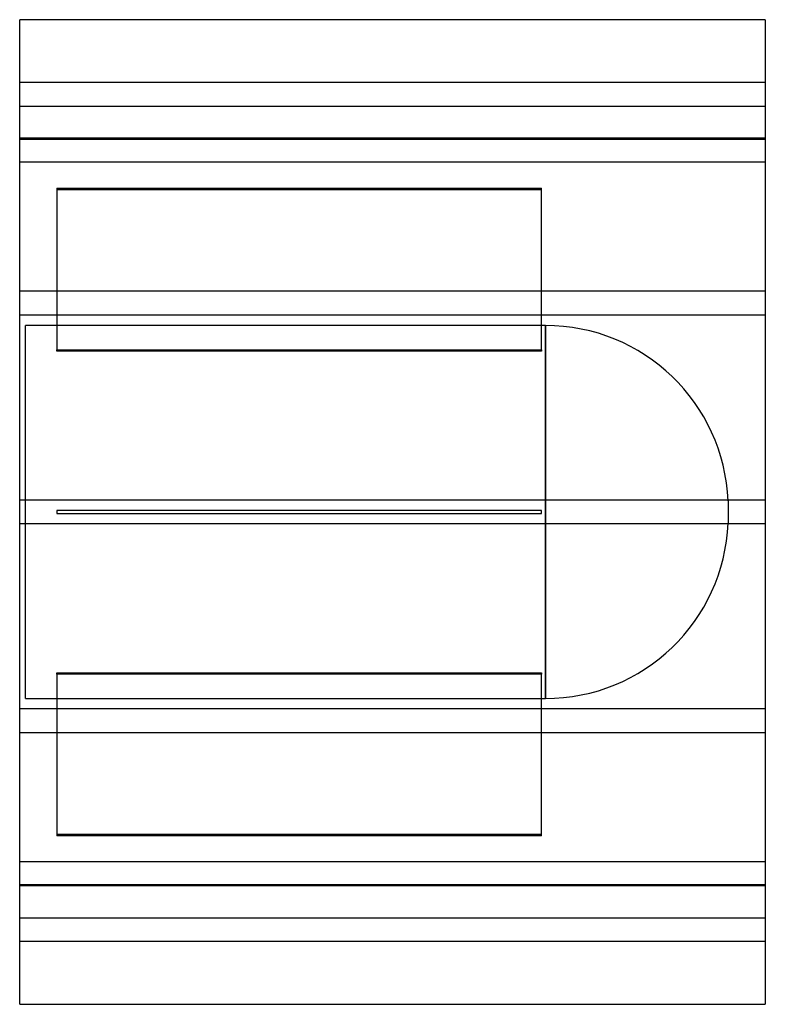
# Model space of a CAD drawing. Header units: millimetres. Extents: x -250 to 250, y -330 to 330.
import ezdxf

# ---------------------------------------------------------------- set-up
doc = ezdxf.new("R2010")
doc.units = ezdxf.units.MM
doc.layers.add('HIDDEN', color=7, linetype='Continuous')
doc.layers.add('THICK', color=7, linetype='Continuous')

msp = doc.modelspace()

# ---------------------------------------------------------------- linework, layer by layer
at = {"layer": 'HIDDEN'}
for p, q in [((250, 288), (-250, 288)), ((-250, 272), (250, 272)), ((250, 250.49), (-250, 250.49)), ((250, 250.49), (-250, 250.49)), ((-250, 250), (250, 250)), ((250, 234.49), (-250, 234.49)), ((250, 234.49), (-250, 234.49)), ((-225, 217), (100, 217)), ((-225, 217), (-225, 108.75)), ((100, 216), (-225, 216)), ((100, 108.75), (100, 217)), ((250, 148), (-250, 148)), ((250, 148), (-250, 148)), ((250, 132), (-250, 132)), ((250, 132), (-250, 132)), ((102.6, 125), (-246, 125)), ((-246, -125), (-246, 125)), ((102.6, 0), (102.6, 125)), ((102.6, 125), (102.6, -125)), ((-225, 108.75), (100, 108.75)), ((-225, 107.75), (-225, 108.75)), ((100, 107.75), (-225, 107.75)), ((100, 108.75), (100, 107.75)), ((250, 8), (-250, 8)), ((250, 8), (-250, 8)), ((225, 7.45), (225, -7.45)), ((-225, 1), (-225, 1)), ((-225, 1), (-225, -1)), ((100, 1), (-225, 1)), ((100, 1), (100, 1)), ((100, -1), (100, 1)), ((-225, -1), (-225, -1)), ((-225, -1), (100, -1)), ((100, -1), (100, -1)), ((102.6, -125), (102.6, 0)), ((250, -8), (-250, -8)), ((250, -8), (-250, -8)), ((-225, -108.75), (-225, -107.75)), ((-225, -107.75), (100, -107.75)), ((100, -108.75), (-225, -108.75)), ((-225, -108.75), (-225, -217)), ((100, -107.75), (100, -108.75)), ((100, -217), (100, -108.75)), ((-246, -125), (102.6, -125)), ((250, -132), (-250, -132)), ((250, -132), (-250, -132)), ((250, -148), (-250, -148)), ((250, -148), (-250, -148)), ((-225, -216), (100, -216)), ((100, -217), (-225, -217)), ((250, -234.49), (-250, -234.49)), ((250, -234.49), (-250, -234.49)), ((250, -250), (-250, -250)), ((250, -250.49), (-250, -250.49)), ((250, -250.49), (-250, -250.49)), ((-250, -272), (250, -272)), ((250, -288), (-250, -288))]:
    msp.add_line(p, q, dxfattribs=at)
for centre, start, end in [((102.6, 2.5), 2.31527, 89.99998), ((102.6, -2.5), 270.00002, 357.68473)]:
    msp.add_arc(centre, 122.5, start, end, dxfattribs=at)
at = {"layer": 'THICK'}
for p, q in [((250, 330), (-250, 330)), ((-250, -330), (-250, 330)), ((250, 330), (250, -330)), ((-250, -330), (250, -330))]:
    msp.add_line(p, q, dxfattribs=at)

doc.saveas('drawing.dxf')
